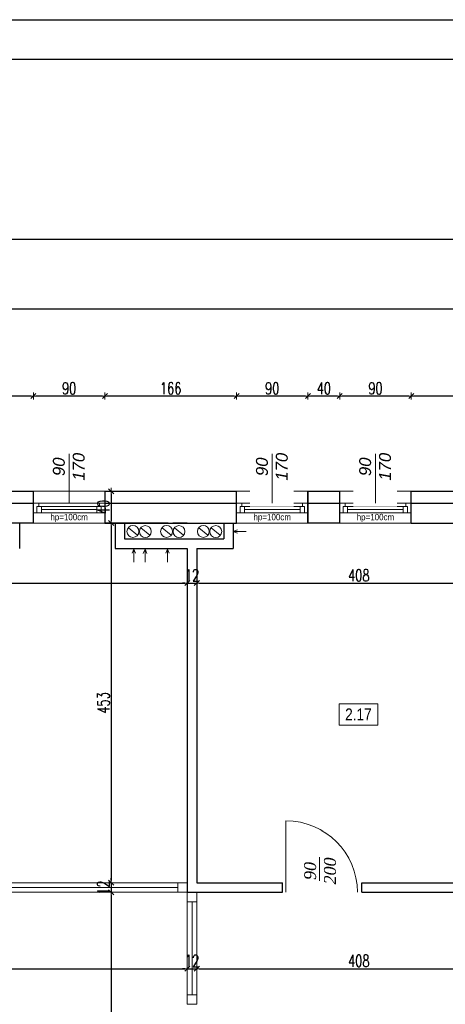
# Model space of a CAD drawing. Header units: millimetres. Extents: x 64838 to 107664, y -36848 to 0.
# Tile 85 of 109: x 87855 to 88391, y -28131 to -26891. Entities that reach past the tile are written whole.
import ezdxf

# ---------------------------------------------------------------- set-up
doc = ezdxf.new("R2010")
doc.units = ezdxf.units.MM
doc.layers.get('Defpoints').update_dxf_attribs({"color": 30})
for name, color, linetype, lineweight in [('0.35', 132, 'Continuous', 35), ('J opisy', 7, 'Continuous', 9), ('J stolarka_okna', 144, 'Continuous', 0), ('J wymiary', 1, 'Continuous', 9), ('OPIS', 7, 'Continuous', 5), ('sciany', 252, 'Continuous', 30)]:
    doc.layers.add(name, color=color, linetype=linetype, lineweight=lineweight)
doc.layers.add('e-cad_opisy', color=7, linetype='Continuous')
doc.styles.add('ADESK2', font='simplex', dxfattribs={"width": 0.7})
doc.styles.get("Standard").update_dxf_attribs({"font": 'arial.ttf'})
doc.dimstyles.new('1-100', dxfattribs={"dimscale": 1.5, "dimtxt": 10, "dimasz": 2, "dimexe": 1, "dimexo": 1, "dimgap": 1.5, "dimtad": 1, "dimdec": 0, "dimrnd": 0.5, "dimdsep": 46, "dimtxsty": 'ADESK2', "dimblk": 'wymiar', "dimcen": -1, "dimdle": 5, "dimse1": 1, "dimse2": 1, "dimclrd": 256, "dimclre": 256, "dimclrt": 256, "dimadec": 0, "dimazin": 0, "dimtfac": 1, "dimtdec": 0, "dimtix": 1, "dimtmove": 0, "dimatfit": 3, "dimfxl": 20, "dimfxlon": 1, "dimtolj": 1, "dimtzin": 0, "dimarcsym": 0})

# ---------------------------------------------------------------- blocks, each defined once
blk = doc.blocks.new('A1_poziom')
for points in [[(0, 0), (0, 297), (25, 297), (25, 594), (841, 594), (841, 0)], [(30, 5), (836, 5), (836, 589), (30, 589)]]:
    blk.add_lwpolyline(points, close=True)
blk = doc.blocks.new('wymiar')
for p, q in [((1.5, 0), (-1.5, 0)), ((1.06, 1.06), (-1.06, -1.06)), ((0, 1.5), (0, -1.5))]:
    blk.add_line(p, q)
blk = doc.blocks.new('*D1378')
at = {"layer": 'Defpoints', "color": 0, "ltscale": 4}
for p in [(87161.3, -27540.2), (88066.3, -27578.5), (88066.3, -27600.6)]:
    blk.add_point(p, dxfattribs=at)
at = {"layer": 'J wymiary', "lineweight": -2}
blk.add_line((87164.3, -27600.6), (88063.3, -27600.6), dxfattribs=at)
at = {"layer": 'J wymiary', "lineweight": -2, "ltscale": 4, "xscale": 3, "yscale": 3, "zscale": 3, "rotation": 180}
blk.add_blockref('wymiar', (87161.3, -27600.6), dxfattribs=at)
at = {"layer": 'J wymiary', "lineweight": -2, "ltscale": 4, "xscale": 3, "yscale": 3, "zscale": 3}
blk.add_blockref('wymiar', (88066.3, -27600.6), dxfattribs=at)
at = {"layer": 'J wymiary', "ltscale": 4, "insert": (87613.8, -27590.8), "char_height": 15, "attachment_point": 5, "style": 'ADESK2'}
blk.add_mtext('\\A1;905', dxfattribs=at)
blk = doc.blocks.new('*D1379')
at = {"layer": 'Defpoints', "color": 0, "ltscale": 4}
for p in [(88066.3, -27578.5), (88078.3, -27577.8), (88078.3, -27600.6)]:
    blk.add_point(p, dxfattribs=at)
at = {"layer": 'J wymiary', "lineweight": -2}
for p, q in [((88063.3, -27600.6), (88060.3, -27600.6)), ((88066.3, -27600.6), (88078.3, -27600.6)), ((88081.3, -27600.6), (88084.3, -27600.6))]:
    blk.add_line(p, q, dxfattribs=at)
at = {"layer": 'J wymiary', "lineweight": -2, "ltscale": 4, "xscale": 3, "yscale": 3, "zscale": 3}
blk.add_blockref('wymiar', (88066.3, -27600.6), dxfattribs=at)
at = {"layer": 'J wymiary', "lineweight": -2, "ltscale": 4, "xscale": 3, "yscale": 3, "zscale": 3, "rotation": 180}
blk.add_blockref('wymiar', (88078.3, -27600.6), dxfattribs=at)
at = {"layer": 'J wymiary', "ltscale": 4, "insert": (88072.3, -27590.8), "char_height": 15, "attachment_point": 5, "style": 'ADESK2'}
blk.add_mtext('\\A1;12', dxfattribs=at)
blk = doc.blocks.new('*D1380')
at = {"layer": 'Defpoints', "color": 0, "ltscale": 4}
for p in [(88486.3, -27563), (88078.3, -27577.8), (88486.3, -27600.6)]:
    blk.add_point(p, dxfattribs=at)
at = {"layer": 'J wymiary', "lineweight": -2}
blk.add_line((88081.3, -27600.6), (88483.3, -27600.6), dxfattribs=at)
at = {"layer": 'J wymiary', "lineweight": -2, "ltscale": 4, "xscale": 3, "yscale": 3, "zscale": 3, "rotation": 180}
blk.add_blockref('wymiar', (88078.3, -27600.6), dxfattribs=at)
at = {"layer": 'J wymiary', "lineweight": -2, "ltscale": 4, "xscale": 3, "yscale": 3, "zscale": 3}
blk.add_blockref('wymiar', (88486.3, -27600.6), dxfattribs=at)
at = {"layer": 'J wymiary', "ltscale": 4, "insert": (88282.3, -27590.8), "char_height": 15, "attachment_point": 5, "style": 'ADESK2'}
blk.add_mtext('\\A1;408', dxfattribs=at)
blk = doc.blocks.new('*D1402')
at = {"layer": 'Defpoints', "color": 0, "ltscale": 4}
for p in [(87161.3, -28025.8), (88066.3, -28064.1), (88066.3, -28086.2)]:
    blk.add_point(p, dxfattribs=at)
at = {"layer": 'J wymiary', "lineweight": -2}
blk.add_line((87164.3, -28086.2), (88063.3, -28086.2), dxfattribs=at)
at = {"layer": 'J wymiary', "lineweight": -2, "ltscale": 4, "xscale": 3, "yscale": 3, "zscale": 3, "rotation": 180}
blk.add_blockref('wymiar', (87161.3, -28086.2), dxfattribs=at)
at = {"layer": 'J wymiary', "lineweight": -2, "ltscale": 4, "xscale": 3, "yscale": 3, "zscale": 3}
blk.add_blockref('wymiar', (88066.3, -28086.2), dxfattribs=at)
at = {"layer": 'J wymiary', "ltscale": 4, "insert": (87613.8, -28076.4), "char_height": 15, "attachment_point": 5, "style": 'ADESK2'}
blk.add_mtext('\\A1;905', dxfattribs=at)
blk = doc.blocks.new('*D1403')
at = {"layer": 'Defpoints', "color": 0, "ltscale": 4}
for p in [(88066.3, -28064.1), (88078.3, -28063.4), (88078.3, -28086.2)]:
    blk.add_point(p, dxfattribs=at)
at = {"layer": 'J wymiary', "lineweight": -2}
for p, q in [((88063.3, -28086.2), (88060.3, -28086.2)), ((88066.3, -28086.2), (88078.3, -28086.2)), ((88081.3, -28086.2), (88084.3, -28086.2))]:
    blk.add_line(p, q, dxfattribs=at)
at = {"layer": 'J wymiary', "lineweight": -2, "ltscale": 4, "xscale": 3, "yscale": 3, "zscale": 3}
blk.add_blockref('wymiar', (88066.3, -28086.2), dxfattribs=at)
at = {"layer": 'J wymiary', "lineweight": -2, "ltscale": 4, "xscale": 3, "yscale": 3, "zscale": 3, "rotation": 180}
blk.add_blockref('wymiar', (88078.3, -28086.2), dxfattribs=at)
at = {"layer": 'J wymiary', "ltscale": 4, "insert": (88072.3, -28076.4), "char_height": 15, "attachment_point": 5, "style": 'ADESK2'}
blk.add_mtext('\\A1;12', dxfattribs=at)
blk = doc.blocks.new('*D1404')
at = {"layer": 'Defpoints', "color": 0, "ltscale": 4}
for p in [(88486.3, -28048.6), (88078.3, -28063.4), (88486.3, -28086.2)]:
    blk.add_point(p, dxfattribs=at)
at = {"layer": 'J wymiary', "lineweight": -2}
blk.add_line((88081.3, -28086.2), (88483.3, -28086.2), dxfattribs=at)
at = {"layer": 'J wymiary', "lineweight": -2, "ltscale": 4, "xscale": 3, "yscale": 3, "zscale": 3, "rotation": 180}
blk.add_blockref('wymiar', (88078.3, -28086.2), dxfattribs=at)
at = {"layer": 'J wymiary', "lineweight": -2, "ltscale": 4, "xscale": 3, "yscale": 3, "zscale": 3}
blk.add_blockref('wymiar', (88486.3, -28086.2), dxfattribs=at)
at = {"layer": 'J wymiary', "ltscale": 4, "insert": (88282.3, -28076.4), "char_height": 15, "attachment_point": 5, "style": 'ADESK2'}
blk.add_mtext('\\A1;408', dxfattribs=at)
blk = doc.blocks.new('*D1410')
at = {"layer": 'Defpoints', "color": 0, "ltscale": 4}
for p in [(87983.1, -27485), (87970.4, -27525), (87983.1, -27525)]:
    blk.add_point(p, dxfattribs=at)
at = {"layer": 'J wymiary', "lineweight": -2}
blk.add_line((87970.4, -27488), (87970.4, -27522), dxfattribs=at)
at = {"layer": 'J wymiary', "lineweight": -2, "ltscale": 4, "xscale": 3, "yscale": 3, "zscale": 3}
for p, rotation in [((87970.4, -27485), 90), ((87970.4, -27525), 270)]:
    blk.add_blockref('wymiar', p, dxfattribs=dict(at, rotation=rotation))
at = {"layer": 'J wymiary', "ltscale": 4, "insert": (87960.6, -27505), "char_height": 15, "attachment_point": 5, "rotation": 90, "style": 'ADESK2'}
blk.add_mtext('\\A1;40', dxfattribs=at)
blk = doc.blocks.new('*D1411')
at = {"layer": 'Defpoints', "color": 0, "ltscale": 4}
for p in [(87983.1, -27525), (87940.8, -27978), (87970.4, -27978)]:
    blk.add_point(p, dxfattribs=at)
at = {"layer": 'J wymiary', "lineweight": -2}
blk.add_line((87970.4, -27528), (87970.4, -27975), dxfattribs=at)
at = {"layer": 'J wymiary', "lineweight": -2, "ltscale": 4, "xscale": 3, "yscale": 3, "zscale": 3}
for p, rotation in [((87970.4, -27525), 90), ((87970.4, -27978), 270)]:
    blk.add_blockref('wymiar', p, dxfattribs=dict(at, rotation=rotation))
at = {"layer": 'J wymiary', "ltscale": 4, "insert": (87960.6, -27751.5), "char_height": 15, "attachment_point": 5, "rotation": 90, "style": 'ADESK2'}
blk.add_mtext('\\A1;453', dxfattribs=at)
blk = doc.blocks.new('*D1412')
at = {"layer": 'Defpoints', "color": 0, "ltscale": 4}
for p in [(87940.8, -27978), (87932.7, -27990), (87970.4, -27990)]:
    blk.add_point(p, dxfattribs=at)
at = {"layer": 'J wymiary', "lineweight": -2}
for p, q in [((87970.4, -27975), (87970.4, -27972)), ((87970.4, -27978), (87970.4, -27990)), ((87970.4, -27993), (87970.4, -27996))]:
    blk.add_line(p, q, dxfattribs=at)
at = {"layer": 'J wymiary', "lineweight": -2, "ltscale": 4, "xscale": 3, "yscale": 3, "zscale": 3}
for p, rotation in [((87970.4, -27978), 270), ((87970.4, -27990), 90)]:
    blk.add_blockref('wymiar', p, dxfattribs=dict(at, rotation=rotation))
at = {"layer": 'J wymiary', "ltscale": 4, "insert": (87960.6, -27984), "char_height": 15, "attachment_point": 5, "rotation": 90, "style": 'ADESK2'}
blk.add_mtext('\\A1;12', dxfattribs=at)
blk = doc.blocks.new('*D1413')
at = {"layer": 'Defpoints', "color": 0, "ltscale": 4}
for p in [(87932.7, -27990), (87923.2, -28340), (87970.4, -28340)]:
    blk.add_point(p, dxfattribs=at)
at = {"layer": 'J wymiary', "lineweight": -2}
blk.add_line((87970.4, -27993), (87970.4, -28337), dxfattribs=at)
at = {"layer": 'J wymiary', "lineweight": -2, "ltscale": 4, "xscale": 3, "yscale": 3, "zscale": 3}
for p, rotation in [((87970.4, -27990), 90), ((87970.4, -28340), 270)]:
    blk.add_blockref('wymiar', p, dxfattribs=dict(at, rotation=rotation))
at = {"layer": 'J wymiary', "ltscale": 4, "insert": (87960.6, -28165), "char_height": 15, "attachment_point": 5, "rotation": 90, "style": 'ADESK2'}
blk.add_mtext('\\A1;350', dxfattribs=at)
blk = doc.blocks.new('*D1496')
at = {"layer": 'Defpoints', "color": 0, "ltscale": 4}
for p in [(88348.3, -27365), (88348.3, -27489.5), (88856.3, -27512.4)]:
    blk.add_point(p, dxfattribs=at)
at = {"layer": 'J wymiary', "lineweight": -2}
blk.add_line((88853.3, -27365), (88351.3, -27365), dxfattribs=at)
at = {"layer": 'J wymiary', "lineweight": -2, "ltscale": 4, "xscale": 3, "yscale": 3, "zscale": 3, "rotation": 180}
blk.add_blockref('wymiar', (88348.3, -27365), dxfattribs=at)
at = {"layer": 'J wymiary', "lineweight": -2, "ltscale": 4, "xscale": 3, "yscale": 3, "zscale": 3}
blk.add_blockref('wymiar', (88856.3, -27365), dxfattribs=at)
at = {"layer": 'J wymiary', "ltscale": 4, "insert": (88602.3, -27355.3), "char_height": 15, "attachment_point": 5, "style": 'ADESK2'}
blk.add_mtext('\\A1;508', dxfattribs=at)
blk = doc.blocks.new('*D1497')
at = {"layer": 'Defpoints', "color": 0, "ltscale": 4}
for p in [(88258.3, -27365), (88258.3, -27489.7), (88348.3, -27489.5)]:
    blk.add_point(p, dxfattribs=at)
at = {"layer": 'J wymiary', "lineweight": -2}
blk.add_line((88345.3, -27365), (88261.3, -27365), dxfattribs=at)
at = {"layer": 'J wymiary', "lineweight": -2, "ltscale": 4, "xscale": 3, "yscale": 3, "zscale": 3, "rotation": 180}
blk.add_blockref('wymiar', (88258.3, -27365), dxfattribs=at)
at = {"layer": 'J wymiary', "lineweight": -2, "ltscale": 4, "xscale": 3, "yscale": 3, "zscale": 3}
blk.add_blockref('wymiar', (88348.3, -27365), dxfattribs=at)
at = {"layer": 'J wymiary', "ltscale": 4, "insert": (88303.3, -27355.3), "char_height": 15, "attachment_point": 5, "style": 'ADESK2'}
blk.add_mtext('\\A1;90', dxfattribs=at)
blk = doc.blocks.new('*D1498')
at = {"layer": 'Defpoints', "color": 0, "ltscale": 4}
for p in [(88218.3, -27365), (88218.3, -27490.8), (88258.3, -27489.7)]:
    blk.add_point(p, dxfattribs=at)
at = {"layer": 'J wymiary', "lineweight": -2}
blk.add_line((88255.3, -27365), (88221.3, -27365), dxfattribs=at)
at = {"layer": 'J wymiary', "lineweight": -2, "ltscale": 4, "xscale": 3, "yscale": 3, "zscale": 3, "rotation": 180}
blk.add_blockref('wymiar', (88218.3, -27365), dxfattribs=at)
at = {"layer": 'J wymiary', "lineweight": -2, "ltscale": 4, "xscale": 3, "yscale": 3, "zscale": 3}
blk.add_blockref('wymiar', (88258.3, -27365), dxfattribs=at)
at = {"layer": 'J wymiary', "ltscale": 4, "insert": (88238.3, -27355.3), "char_height": 15, "attachment_point": 5, "style": 'ADESK2'}
blk.add_mtext('\\A1;40', dxfattribs=at)
blk = doc.blocks.new('*D1499')
at = {"layer": 'Defpoints', "color": 0, "ltscale": 4}
for p in [(88128.3, -27365), (88218.3, -27490.8), (88128.3, -27498.4)]:
    blk.add_point(p, dxfattribs=at)
at = {"layer": 'J wymiary', "lineweight": -2}
blk.add_line((88215.3, -27365), (88131.3, -27365), dxfattribs=at)
at = {"layer": 'J wymiary', "lineweight": -2, "ltscale": 4, "xscale": 3, "yscale": 3, "zscale": 3, "rotation": 180}
blk.add_blockref('wymiar', (88128.3, -27365), dxfattribs=at)
at = {"layer": 'J wymiary', "lineweight": -2, "ltscale": 4, "xscale": 3, "yscale": 3, "zscale": 3}
blk.add_blockref('wymiar', (88218.3, -27365), dxfattribs=at)
at = {"layer": 'J wymiary', "ltscale": 4, "insert": (88173.3, -27355.3), "char_height": 15, "attachment_point": 5, "style": 'ADESK2'}
blk.add_mtext('\\A1;90', dxfattribs=at)
blk = doc.blocks.new('*D1500')
at = {"layer": 'Defpoints', "color": 0, "ltscale": 4}
for p in [(87962.5, -27365), (87962.5, -27490), (88128.3, -27498.4)]:
    blk.add_point(p, dxfattribs=at)
at = {"layer": 'J wymiary', "lineweight": -2}
blk.add_line((88125.3, -27365), (87965.5, -27365), dxfattribs=at)
at = {"layer": 'J wymiary', "lineweight": -2, "ltscale": 4, "xscale": 3, "yscale": 3, "zscale": 3, "rotation": 180}
blk.add_blockref('wymiar', (87962.5, -27365), dxfattribs=at)
at = {"layer": 'J wymiary', "lineweight": -2, "ltscale": 4, "xscale": 3, "yscale": 3, "zscale": 3}
blk.add_blockref('wymiar', (88128.3, -27365), dxfattribs=at)
at = {"layer": 'J wymiary', "ltscale": 4, "insert": (88045.4, -27355.3), "char_height": 15, "attachment_point": 5, "style": 'ADESK2'}
blk.add_mtext('\\A1;166', dxfattribs=at)
blk = doc.blocks.new('*D1501')
at = {"layer": 'Defpoints', "color": 0, "ltscale": 4}
for p in [(87872.5, -27365), (87872.5, -27488.9), (87962.5, -27490)]:
    blk.add_point(p, dxfattribs=at)
at = {"layer": 'J wymiary', "lineweight": -2}
blk.add_line((87959.5, -27365), (87875.5, -27365), dxfattribs=at)
at = {"layer": 'J wymiary', "lineweight": -2, "ltscale": 4, "xscale": 3, "yscale": 3, "zscale": 3, "rotation": 180}
blk.add_blockref('wymiar', (87872.5, -27365), dxfattribs=at)
at = {"layer": 'J wymiary', "lineweight": -2, "ltscale": 4, "xscale": 3, "yscale": 3, "zscale": 3}
blk.add_blockref('wymiar', (87962.5, -27365), dxfattribs=at)
at = {"layer": 'J wymiary', "ltscale": 4, "insert": (87917.5, -27355.3), "char_height": 15, "attachment_point": 5, "style": 'ADESK2'}
blk.add_mtext('\\A1;90', dxfattribs=at)
blk = doc.blocks.new('*D1502')
at = {"layer": 'Defpoints', "color": 0, "ltscale": 4}
for p in [(87519.5, -27365), (87872.5, -27488.9), (87519.5, -27493.1)]:
    blk.add_point(p, dxfattribs=at)
at = {"layer": 'J wymiary', "lineweight": -2}
blk.add_line((87869.5, -27365), (87522.5, -27365), dxfattribs=at)
at = {"layer": 'J wymiary', "lineweight": -2, "ltscale": 4, "xscale": 3, "yscale": 3, "zscale": 3, "rotation": 180}
blk.add_blockref('wymiar', (87519.5, -27365), dxfattribs=at)
at = {"layer": 'J wymiary', "lineweight": -2, "ltscale": 4, "xscale": 3, "yscale": 3, "zscale": 3}
blk.add_blockref('wymiar', (87872.5, -27365), dxfattribs=at)
at = {"layer": 'J wymiary', "ltscale": 4, "insert": (87696, -27355.3), "char_height": 15, "attachment_point": 5, "style": 'ADESK2'}
blk.add_mtext('\\A1;353', dxfattribs=at)
blk = doc.blocks.new('*D1516')
at = {"layer": 'Defpoints', "color": 0, "ltscale": 4}
for p in [(86396.3, -27255.6), (86396.3, -27733.6), (88856.3, -27800.4)]:
    blk.add_point(p, dxfattribs=at)
at = {"layer": 'J wymiary', "lineweight": -2}
blk.add_line((88853.3, -27255.6), (86399.3, -27255.6), dxfattribs=at)
at = {"layer": 'J wymiary', "lineweight": -2, "ltscale": 4, "xscale": 3, "yscale": 3, "zscale": 3, "rotation": 180}
blk.add_blockref('wymiar', (86396.3, -27255.6), dxfattribs=at)
at = {"layer": 'J wymiary', "lineweight": -2, "ltscale": 4, "xscale": 3, "yscale": 3, "zscale": 3}
blk.add_blockref('wymiar', (88856.3, -27255.6), dxfattribs=at)
at = {"layer": 'J wymiary', "ltscale": 4, "insert": (87626.3, -27245.8), "char_height": 15, "attachment_point": 5, "style": 'ADESK2'}
blk.add_mtext('\\A1;2460', dxfattribs=at)
blk = doc.blocks.new('*D1517')
at = {"layer": 'Defpoints', "color": 0, "ltscale": 4}
for p in [(92486.3, -27167.6), (86396.3, -27485), (92486.3, -29537.5)]:
    blk.add_point(p, dxfattribs=at)
at = {"layer": 'J wymiary', "lineweight": -2}
blk.add_line((86399.3, -27167.6), (92483.3, -27167.6), dxfattribs=at)
at = {"layer": 'J wymiary', "lineweight": -2, "ltscale": 4, "xscale": 3, "yscale": 3, "zscale": 3, "rotation": 180}
blk.add_blockref('wymiar', (86396.3, -27167.6), dxfattribs=at)
at = {"layer": 'J wymiary', "lineweight": -2, "ltscale": 4, "xscale": 3, "yscale": 3, "zscale": 3}
blk.add_blockref('wymiar', (92486.3, -27167.6), dxfattribs=at)
at = {"layer": 'J wymiary', "ltscale": 4, "insert": (89441.3, -27157.9), "char_height": 15, "attachment_point": 5, "style": 'ADESK2'}
blk.add_mtext('\\A1;6090', dxfattribs=at)

msp = doc.modelspace()

# ---------------------------------------------------------------- linework, layer by layer
at = {"layer": '0.35', "ltscale": 1.5}
for p, q in [((87962.46, -27524.98), (88042.27, -27524.98)), ((88048.27, -27524.98), (88066.27, -27524.98))]:
    msp.add_line(p, q, dxfattribs=at)
at = {"layer": 'J opisy', "linetype": 'Continuous', "lineweight": 9}
for p, q in [((88003.61, -27540.32), (87992.03, -27530.79)), ((88019.21, -27540.41), (88007.63, -27530.88)), ((88046.02, -27540.32), (88034.44, -27530.79)), ((88061.63, -27540.41), (88050.04, -27530.88)), ((88092.29, -27540.32), (88080.71, -27530.79)), ((88107.9, -27540.41), (88096.31, -27530.88)), ((88124.27, -27535.65), (88129.45, -27533.42)), ((88140.55, -27535.65), (88124.27, -27535.65)), ((88124.27, -27535.65), (88129.45, -27537.88)), ((87999.02, -27557.8), (87996.79, -27562.98)), ((87999.02, -27574.08), (87999.02, -27557.8)), ((87999.02, -27557.8), (88001.25, -27562.98)), ((88013.12, -27557.98), (88010.89, -27563.16)), ((88013.12, -27574.26), (88013.12, -27557.98)), ((88013.12, -27557.98), (88015.35, -27563.16)), ((88041.43, -27557.8), (88039.2, -27562.98)), ((88041.43, -27574.08), (88041.43, -27557.8)), ((88041.43, -27557.8), (88043.66, -27562.98))]:
    msp.add_line(p, q, dxfattribs=at)
for centre in [(87997.82, -27535.56), (88013.42, -27535.65), (88040.23, -27535.56), (88055.84, -27535.65), (88086.5, -27535.56), (88102.1, -27535.65)]:
    msp.add_circle(centre, 7.5, dxfattribs=at)
at = {"layer": 'J stolarka_okna', "linetype": 'Continuous', "lineweight": 9}
for p, q in [((88218.27, -27484.98), (88128.27, -27484.98)), ((88348.27, -27484.98), (88258.27, -27484.98)), ((88128.27, -27499.98), (88218.27, -27499.98)), ((88138.27, -27503.98), (88208.27, -27503.98)), ((88258.27, -27499.98), (88348.27, -27499.98)), ((88268.27, -27503.98), (88338.27, -27503.98)), ((87872.46, -27511.98), (87962.46, -27511.98)), ((88128.27, -27511.98), (88218.27, -27511.98)), ((88138.27, -27507.98), (88208.27, -27507.98)), ((88258.27, -27511.98), (88348.27, -27511.98)), ((88268.27, -27507.98), (88338.27, -27507.98)), ((87962.46, -27524.98), (87872.46, -27524.98)), ((88218.27, -27524.98), (88128.27, -27524.98)), ((88348.27, -27524.98), (88258.27, -27524.98))]:
    msp.add_line(p, q, dxfattribs=at)
at = {"layer": 'J stolarka_okna'}
for p, q in [((88190.54, -27989.98), (88190.54, -27899.98)), ((87616.27, -27977.98), (88066.27, -27977.98)), ((87628.27, -27983.98), (88054.27, -27983.98)), ((88054.27, -27977.98), (88066.27, -27977.98)), ((88054.27, -27977.98), (88054.27, -27989.98)), ((88066.27, -27977.98), (88066.27, -27989.98)), ((87616.27, -27989.98), (88066.27, -27989.98)), ((88054.27, -27989.98), (88066.27, -27989.98)), ((88066.27, -27989.98), (88078.27, -27989.98)), ((88066.27, -27989.98), (88066.27, -28001.98)), ((88078.27, -27989.98), (88078.27, -28001.98)), ((88066.27, -28001.98), (88078.27, -28001.98)), ((88066.27, -28001.98), (88066.27, -28130.98)), ((88072.27, -28001.98), (88072.27, -28118.98)), ((88078.27, -28001.98), (88078.27, -28130.98)), ((88066.27, -28118.98), (88078.27, -28118.98)), ((88066.27, -28118.98), (88066.27, -28130.98)), ((88078.27, -28118.98), (88078.27, -28130.98)), ((88066.27, -28130.98), (88078.27, -28130.98))]:
    msp.add_line(p, q, dxfattribs=at)
at = {"layer": 'J stolarka_okna', "linetype": 'Continuous', "lineweight": 9}
for points in [[(87876.96, -27511.98), (87872.46, -27511.98), (87872.46, -27499.98), (87879.21, -27499.98), (87879.21, -27503.98), (87876.96, -27503.98)], [(87882.46, -27511.98), (87876.96, -27511.98), (87876.96, -27503.98), (87882.46, -27503.98)], [(87952.46, -27511.98), (87957.96, -27511.98), (87957.96, -27503.98), (87952.46, -27503.98)], [(87957.96, -27511.98), (87962.46, -27511.98), (87962.46, -27499.98), (87955.71, -27499.98), (87955.71, -27503.98), (87957.96, -27503.98)], [(88132.77, -27511.98), (88128.27, -27511.98), (88128.27, -27499.98), (88135.02, -27499.98), (88135.02, -27503.98), (88132.77, -27503.98)], [(88138.27, -27511.98), (88132.77, -27511.98), (88132.77, -27503.98), (88138.27, -27503.98)], [(88208.27, -27511.98), (88213.77, -27511.98), (88213.77, -27503.98), (88208.27, -27503.98)], [(88213.77, -27511.98), (88218.27, -27511.98), (88218.27, -27499.98), (88211.52, -27499.98), (88211.52, -27503.98), (88213.77, -27503.98)], [(88262.77, -27511.98), (88258.27, -27511.98), (88258.27, -27499.98), (88265.02, -27499.98), (88265.02, -27503.98), (88262.77, -27503.98)], [(88268.27, -27511.98), (88262.77, -27511.98), (88262.77, -27503.98), (88268.27, -27503.98)], [(88338.27, -27511.98), (88343.77, -27511.98), (88343.77, -27503.98), (88338.27, -27503.98)], [(88343.77, -27511.98), (88348.27, -27511.98), (88348.27, -27499.98), (88341.52, -27499.98), (88341.52, -27503.98), (88343.77, -27503.98)]]:
    msp.add_lwpolyline(points, close=True, dxfattribs=at)
at = {"layer": 'OPIS'}
msp.add_lwpolyline([(88306.18, -27779.39), (88257.43, -27779.39), (88257.43, -27752.51), (88306.18, -27752.51)], close=True, dxfattribs=at)
at = {"layer": 'sciany'}
for p, q in [((87519.46, -27484.98), (87872.46, -27484.98)), ((87872.46, -27524.98), (87872.46, -27484.98)), ((87962.46, -27484.98), (88128.27, -27484.98)), ((87962.46, -27484.98), (87962.46, -27524.98)), ((88128.27, -27524.98), (88128.27, -27484.98)), ((88218.27, -27484.98), (88258.27, -27484.98)), ((88218.27, -27524.98), (88218.27, -27484.98)), ((88218.27, -27524.98), (88218.27, -27484.98)), ((88218.27, -27484.98), (88218.27, -27524.98)), ((88258.27, -27524.98), (88258.27, -27484.98)), ((88348.27, -27484.98), (88856.27, -27484.98)), ((88348.27, -27524.98), (88348.27, -27484.98)), ((87519.46, -27499.98), (87872.46, -27499.98)), ((87962.46, -27499.98), (88128.27, -27499.98)), ((88218.27, -27499.98), (88258.27, -27499.98)), ((88348.27, -27499.98), (88841.27, -27499.98)), ((87872.46, -27524.98), (87706.27, -27524.98)), ((87855.27, -27556.97), (87855.27, -27524.98)), ((87962.46, -27524.98), (88128.27, -27524.98)), ((87975.27, -27524.98), (87975.27, -27556.97)), ((87987.27, -27524.98), (87987.27, -27544.99)), ((88112.27, -27524.98), (88112.27, -27544.97)), ((88124.27, -27524.98), (88124.27, -27556.98)), ((88258.27, -27524.98), (88218.27, -27524.98)), ((88348.27, -27524.98), (88486.27, -27524.98)), ((87987.27, -27544.99), (88112.27, -27544.99)), ((87975.27, -27556.98), (88066.27, -27556.98)), ((88066.27, -27556.98), (88066.27, -27989.98)), ((88078.27, -27556.98), (88124.27, -27556.98)), ((88078.27, -27556.98), (88078.27, -27977.98)), ((88078.27, -27977.98), (88186.27, -27977.98)), ((88186.27, -27989.98), (88186.27, -27977.98)), ((88286.27, -27989.98), (88286.27, -27977.98)), ((88286.27, -27977.98), (88486.27, -27977.98)), ((88066.27, -27989.98), (88186.27, -27989.98)), ((88286.27, -27989.98), (88486.27, -27989.98))]:
    msp.add_line(p, q, dxfattribs=at)

# ---------------------------------------------------------------- block references
at = {"layer": 'e-cad_opisy', "ltscale": 4, "xscale": 10, "yscale": 10, "zscale": 10}
msp.add_blockref('A1_poziom', (85525.87, -32831.02), dxfattribs=at)

# ---------------------------------------------------------------- texts
at = {"layer": 'J opisy', "char_height": 8, "width": 72.5, "attachment_point": 5, "line_spacing_factor": 0.771429}
for insert in [(87917.46, -27518.62), (88173.27, -27518.62), (88303.27, -27518.62)]:
    msp.add_mtext('\\pxsm1;{\\W0.9;hp=100cm}', dxfattribs=dict(at, insert=insert))
at = {"layer": 'OPIS', "insert": (88281.81, -27765.95), "char_height": 15, "width": 48.75, "attachment_point": 5, "line_spacing_factor": 0.857143}
msp.add_mtext('{\\fArial Narrow|b0|i0|c238|p34;2.17}', dxfattribs=at)

# ---------------------------------------------------------------- dimensions: what is measured, and where the dimension line sits
at = {"layer": 'J wymiary'}
for base, p1, p2, picture, middle in [((87519.46, -27365), (87872.46, -27488.94), (87519.46, -27493.11), '*D1502', (87695.96, -27355.25)), ((87962.46, -27365), (88128.27, -27498.38), (87962.46, -27490.03), '*D1500', (88045.36, -27355.25)), ((88218.27, -27365), (88258.27, -27489.67), (88218.27, -27490.76), '*D1498', (88238.27, -27355.25)), ((88348.27, -27365), (88856.27, -27512.35), (88348.27, -27489.45), '*D1496', (88602.27, -27355.25)), ((88066.27, -27600.57), (87161.27, -27540.18), (88066.27, -27578.53), '*D1378', (87613.77, -27590.82)), ((88486.27, -27600.57), (88078.27, -27577.78), (88486.27, -27562.97), '*D1380', (88282.27, -27590.82)), ((88078.27, -27600.57), (88066.27, -27578.53), (88078.27, -27577.78), '*D1379', (88072.27, -27590.82)), ((88066.27, -28086.17), (87161.27, -28025.78), (88066.27, -28064.13), '*D1402', (87613.77, -28076.42)), ((88486.27, -28086.17), (88078.27, -28063.38), (88486.27, -28048.57), '*D1404', (88282.27, -28076.42)), ((88078.27, -28086.17), (88066.27, -28064.13), (88078.27, -28063.38), '*D1403', (88072.27, -28076.42))]:
    dim = msp.add_linear_dim(base=base, p1=p1, p2=p2, dimstyle='1-100', override={"dimblk": 'wymiar'}, dxfattribs=at)
    dim.commit()
    dim.dimension.update_dxf_attribs({"geometry": picture, "text_midpoint": middle})
for base, p1, p2, picture, middle in [((87970.39, -27524.98), (87983.07, -27484.98), (87983.07, -27524.98), '*D1410', (87960.64, -27504.98)), ((87970.39, -27977.98), (87983.07, -27524.98), (87940.77, -27977.98), '*D1411', (87960.64, -27751.48)), ((87970.39, -27989.98), (87940.77, -27977.98), (87932.66, -27989.98), '*D1412', (87960.64, -27983.98)), ((87970.39, -28339.98), (87932.66, -27989.98), (87923.23, -28339.98), '*D1413', (87960.64, -28164.98))]:
    dim = msp.add_linear_dim(base=base, p1=p1, p2=p2, angle=90, dimstyle='1-100', override={"dimblk": 'wymiar'}, dxfattribs=at)
    dim.commit()
    dim.dimension.update_dxf_attribs({"geometry": picture, "text_midpoint": middle})

# ---------------------------------------------------------------- next in the draw order: texts
at = {"layer": 'J opisy', "char_height": 15, "width": 85.2264, "attachment_point": 5, "rotation": 90, "bg_fill": 2}
for s, insert in [('{\\fArial|b0|i1|c238|p18;90\\P170}', (87917.09, -27454.08)), ('{\\fArial|b0|i1|c238|p18;90\\P170}', (88172.89, -27454.08)), ('{\\fArial|b0|i1|c238|p18;90\\P170}', (88302.89, -27454.08)), ('{\\fTimes New Roman|b0|i1|c238|p18;90\\P200}', (88233.59, -27963.12))]:
    msp.add_mtext(s, dxfattribs=dict(at, insert=insert))

# ---------------------------------------------------------------- next in the draw order: linework, layer by layer
at = {"layer": 'J opisy', "linetype": 'Continuous', "lineweight": 9}
for p, q in [((87917.46, -27499.98), (87917.46, -27437.81)), ((88173.27, -27499.98), (88173.27, -27437.81)), ((88303.27, -27499.98), (88303.27, -27437.81))]:
    msp.add_line(p, q, dxfattribs=at)
at = {"layer": 'J opisy'}
msp.add_line((88232.82, -27945.95), (88232.82, -27975.6), dxfattribs=at)
at = {"layer": 'J stolarka_okna', "linetype": 'Continuous', "lineweight": 9}
for p, q in [((87962.46, -27484.98), (87872.46, -27484.98)), ((87872.46, -27499.98), (87962.46, -27499.98)), ((87882.46, -27503.98), (87952.46, -27503.98)), ((87882.46, -27507.98), (87952.46, -27507.98))]:
    msp.add_line(p, q, dxfattribs=at)
at = {"layer": 'J stolarka_okna'}
msp.add_arc((88190.54, -27989.98), 90, 0, 90, dxfattribs=at)

# ---------------------------------------------------------------- next in the draw order: dimensions: what is measured, and where the dimension line sits
at = {"layer": 'J wymiary'}
for base, p1, p2, picture, middle in [((92486.27, -27167.63), (86396.27, -27484.98), (92486.27, -29537.48), '*D1517', (89441.27, -27157.88)), ((86396.27, -27255.57), (88856.27, -27800.39), (86396.27, -27733.62), '*D1516', (87626.27, -27245.82)), ((87872.46, -27365), (87962.46, -27490.03), (87872.46, -27488.94), '*D1501', (87917.46, -27355.25)), ((88128.27, -27365), (88218.27, -27490.76), (88128.27, -27498.38), '*D1499', (88173.27, -27355.25)), ((88258.27, -27365), (88348.27, -27489.45), (88258.27, -27489.67), '*D1497', (88303.27, -27355.25))]:
    dim = msp.add_linear_dim(base=base, p1=p1, p2=p2, dimstyle='1-100', override={"dimblk": 'wymiar'}, dxfattribs=at)
    dim.commit()
    dim.dimension.update_dxf_attribs({"geometry": picture, "text_midpoint": middle})

doc.saveas('drawing.dxf')
